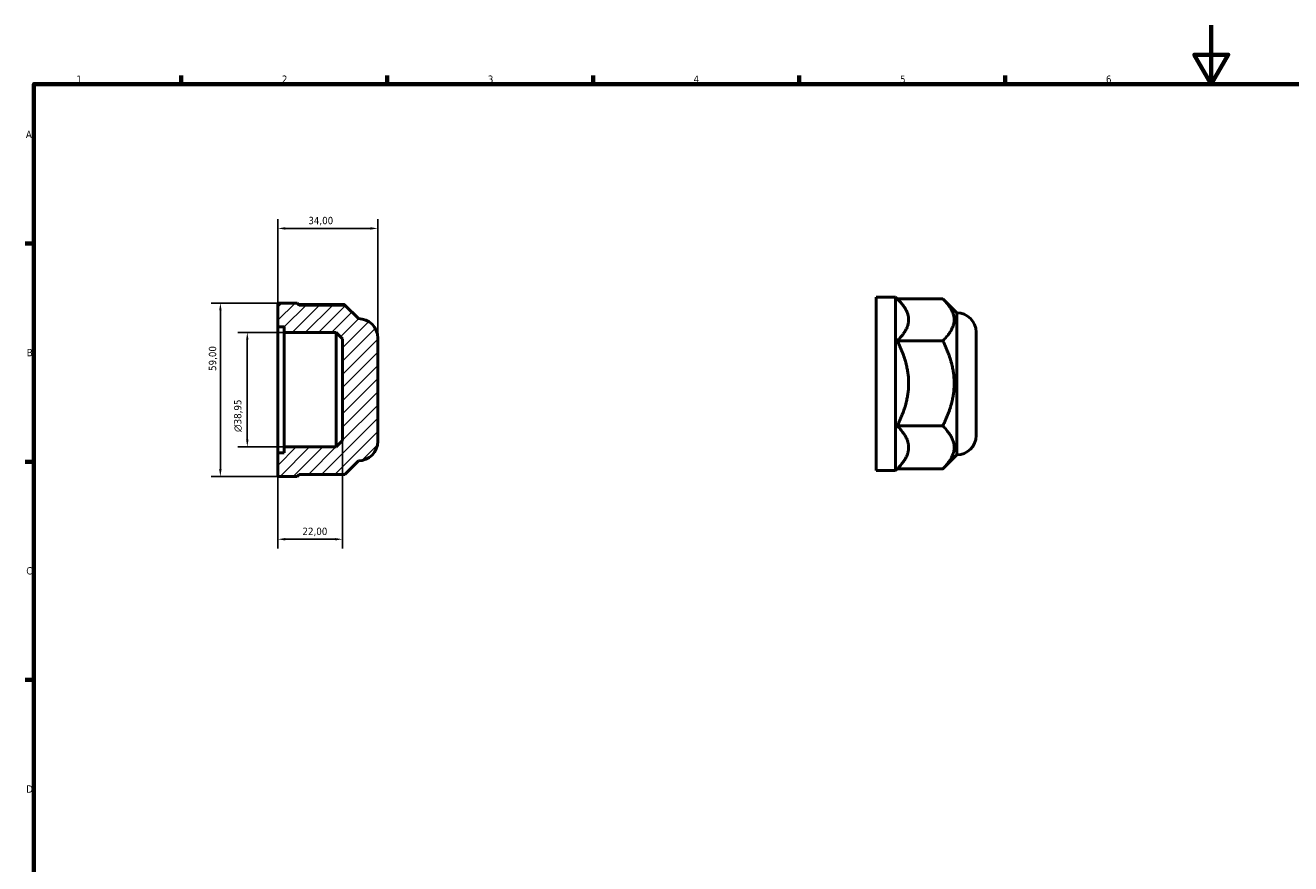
# Model space of a CAD drawing. Header units: millimetres. Extents: x 0 to 895, y 0 to 594.
# Tile 2 of 3: x 17 to 448, y 309 to 594. Entities that reach past the tile are written whole.
import ezdxf

# ---------------------------------------------------------------- set-up
doc = ezdxf.new("R2010")
doc.units = ezdxf.units.MM
for name, color, linetype, lineweight in [('Border (ISO)', 7, 'Continuous', 70), ('Dimension (ISO)', 7, 'Continuous', 25), ('Hatch (ISO)', 7, 'Continuous', 18), ('Visible (ISO)', 7, 'Continuous', 50)]:
    doc.layers.add(name, color=color, linetype=linetype, lineweight=lineweight)
doc.styles.add('Note Text (ISO)', font='tahoma.ttf')
doc.dimstyles.new('Default (ISO)', dxfattribs={"dimtxt": 2.5, "dimasz": 2.5, "dimexe": 3.175, "dimexo": 0, "dimgap": 0.762, "dimtad": 1, "dimrnd": 1e-08, "dimzin": 0, "dimtxsty": 'Note Text (ISO)', "dimcen": 0.09, "dimdle": 10, "dimclrd": 256, "dimclre": 256, "dimclrt": 256, "dimazin": 0, "dimtfac": 1.40208, "dimtmove": 0, "dimatfit": 3, "dimfxl": 1, "dimtolj": 1, "dimtzin": 0, "dimlwd": -1, "dimlwe": -1, "dimarcsym": 0})

# ---------------------------------------------------------------- blocks, each defined once
blk = doc.blocks.new('Borders Default Border')
at = {"layer": 'Border (ISO)'}
for p, q in [((70.08, 574), (70.08, 576.9)), ((140.17, 574), (140.17, 576.9)), ((210.25, 574), (210.25, 576.9)), ((280.33, 574), (280.33, 576.9)), ((350.42, 574), (350.42, 576.9)), ((20, 519.75), (17.1, 519.75)), ((20, 445.5), (17.1, 445.5)), ((20, 371.25), (17.1, 371.25))]:
    blk.add_line(p, q, dxfattribs=at)
at = {"layer": 'Border (ISO)', "flags": 128}
for points in [[(420.5, 594), (420.5, 574), (414.73, 584), (426.27, 584), (420.5, 574)], [(20, 20), (20, 574), (821, 574), (821, 20), (20, 20)]]:
    blk.add_lwpolyline(points, dxfattribs=at)
at = {"layer": 'Border (ISO)', "color": 232, "true_color": 0xca0064, "char_height": 2.5, "attachment_point": 7, "style": 'Note Text (ISO)'}
for s, insert in [('1', (34.48, 574.4)), ('2', (104.37, 574.4)), ('3', (174.43, 574.35)), ('4', (244.42, 574.4)), ('5', (314.64, 574.35)), ('6', (384.66, 574.35)), ('A', (17.29, 555.62)), ('B', (17.59, 481.38)), ('C', (17.43, 407.08)), ('D', (17.43, 332.88))]:
    blk.add_mtext(s, dxfattribs=dict(at, insert=insert))
blk = doc.blocks.new('*D7')
at = {"layer": 'Defpoints', "color": 0, "transparency": 16777216}
for p in [(103, 524.88), (103, 491.42), (137, 487.59)]:
    blk.add_point(p, dxfattribs=at)
at = {"layer": 'Dimension (ISO)', "transparency": 16777216}
for p, q in [((103, 491.42), (103, 528.06)), ((137, 487.59), (137, 528.06)), ((134.5, 524.88), (105.5, 524.88))]:
    blk.add_line(p, q, dxfattribs=at)
for points in [[(105.5, 525.3), (105.5, 524.47), (103, 524.88)], [(134.5, 525.3), (134.5, 524.47), (137, 524.88)]]:
    blk.add_solid(points, dxfattribs=at)
at = {"layer": 'Dimension (ISO)', "color": 232, "true_color": 0xca0064, "transparency": 16777216, "insert": (113.38, 528.82), "char_height": 2.5, "attachment_point": 1, "style": 'Note Text (ISO)'}
blk.add_mtext('\\A1;34,00', dxfattribs=at)
blk = doc.blocks.new('*D8')
at = {"layer": 'Defpoints', "color": 0, "transparency": 16777216}
for p in [(125, 452.72), (103, 448.58), (125, 419.12)]:
    blk.add_point(p, dxfattribs=at)
at = {"layer": 'Dimension (ISO)', "transparency": 16777216}
for p, q in [((125, 452.72), (125, 415.94)), ((103, 448.58), (103, 415.94)), ((105.5, 419.12), (122.5, 419.12))]:
    blk.add_line(p, q, dxfattribs=at)
for points in [[(105.5, 419.54), (105.5, 418.7), (103, 419.12)], [(122.5, 419.54), (122.5, 418.7), (125, 419.12)]]:
    blk.add_solid(points, dxfattribs=at)
at = {"layer": 'Dimension (ISO)', "color": 232, "true_color": 0xca0064, "transparency": 16777216, "insert": (111.39, 423.05), "char_height": 2.5, "attachment_point": 1, "style": 'Note Text (ISO)'}
blk.add_mtext('\\A1;22,00', dxfattribs=at)
blk = doc.blocks.new('*D9')
at = {"layer": 'Defpoints', "color": 0, "transparency": 16777216}
for p in [(105.2, 489.48), (92.61, 450.52), (105.2, 450.52)]:
    blk.add_point(p, dxfattribs=at)
at = {"layer": 'Dimension (ISO)', "transparency": 16777216}
for p, q in [((105.2, 489.48), (89.44, 489.48)), ((92.61, 486.98), (92.61, 453.02)), ((105.2, 450.52), (89.44, 450.52))]:
    blk.add_line(p, q, dxfattribs=at)
for points in [[(92.2, 486.98), (93.03, 486.98), (92.61, 489.48)], [(92.2, 453.02), (93.03, 453.02), (92.61, 450.52)]]:
    blk.add_solid(points, dxfattribs=at)
at = {"layer": 'Dimension (ISO)', "color": 232, "true_color": 0xca0064, "transparency": 16777216, "insert": (88.09, 455.61), "char_height": 2.5, "attachment_point": 1, "rotation": 90, "style": 'Note Text (ISO)'}
blk.add_mtext('\\A1;\\fAIGDT|b0|i0;\\H2.5000;\\ln\\fTahoma|b0|i0;\\H2.5000;38,95', dxfattribs=at)
blk = doc.blocks.new('*D11')
at = {"layer": 'Defpoints', "color": 0, "transparency": 16777216}
for p in [(83.45, 499.5), (103, 499.5), (103, 440.5)]:
    blk.add_point(p, dxfattribs=at)
at = {"layer": 'Dimension (ISO)', "transparency": 16777216}
for p, q in [((103, 499.5), (80.28, 499.5)), ((83.45, 443), (83.45, 497)), ((103, 440.5), (80.28, 440.5))]:
    blk.add_line(p, q, dxfattribs=at)
for points in [[(83.03, 497), (83.87, 497), (83.45, 499.5)], [(83.03, 443), (83.87, 443), (83.45, 440.5)]]:
    blk.add_solid(points, dxfattribs=at)
at = {"layer": 'Dimension (ISO)', "color": 232, "true_color": 0xca0064, "transparency": 16777216, "insert": (79.52, 476.4), "char_height": 2.5, "attachment_point": 1, "rotation": 90, "style": 'Note Text (ISO)'}
blk.add_mtext('\\A1;59,00', dxfattribs=at)

msp = doc.modelspace()

# ---------------------------------------------------------------- hatches: boundary and pattern name
at = {"layer": 'Hatch (ISO)'}
h = msp.add_hatch(dxfattribs=at)
h.set_pattern_fill('ANSI31', color=256, scale=25.4, style=0)
h.set_pattern_definition([(45, (0, 0), (-2.245064, 2.245064), [])])
edge = h.paths.add_edge_path()
edge.add_line((125, 487.276), (125, 452.724))
edge.add_line((125, 452.724), (122.8, 450.524))
edge.add_line((122.8, 450.524), (105.2, 450.524))
edge.add_line((105.2, 450.524), (105.2, 448.576))
edge.add_line((105.2, 448.576), (103, 448.576))
edge.add_line((103, 448.576), (103, 440.5))
edge.add_line((103, 440.5), (109.6, 440.5))
edge.add_line((109.6, 440.5), (110.276, 441.176))
edge.add_line((110.276, 441.176), (125.766, 441.176))
edge.add_line((125.766, 441.176), (130.4, 445.81))
edge.add_ellipse((130.4, 452.41), major_axis=(0, -6.6), ratio=1, start_angle=0, end_angle=90)
edge.add_line((137, 452.41), (137, 487.59))
edge.add_ellipse((130.4, 487.59), major_axis=(6.6, 0), ratio=1, start_angle=0, end_angle=90)
edge.add_line((130.4, 494.19), (125.766, 498.824))
edge.add_line((125.766, 498.824), (110.276, 498.824))
edge.add_line((110.276, 498.824), (109.6, 499.5))
edge.add_line((109.6, 499.5), (103, 499.5))
edge.add_line((103, 499.5), (103, 491.424))
edge.add_line((103, 491.424), (105.2, 491.424))
edge.add_line((105.2, 491.424), (105.2, 489.476))
edge.add_line((105.2, 489.476), (122.8, 489.476))
edge.add_line((122.8, 489.476), (125, 487.276))

# ---------------------------------------------------------------- linework, layer by layer
at = {"layer": 'Visible (ISO)'}
for p, q in [((109.6, 499.5), (103, 499.5)), ((103, 499.5), (103, 491.424)), ((110.276, 498.824), (109.6, 499.5)), ((306.531, 442.482), (306.531, 501.482)), ((306.531, 501.482), (313.131, 501.482)), ((313.131, 442.482), (313.131, 501.482)), ((313.808, 500.806), (313.131, 501.482)), ((313.678, 500.936), (329.167, 500.936)), ((333.931, 496.172), (329.298, 500.806)), ((110.147, 498.953), (125.636, 498.953)), ((125.766, 498.824), (110.276, 498.824)), ((130.4, 494.19), (125.766, 498.824)), ((333.931, 447.792), (333.931, 496.172)), ((103, 491.424), (105.2, 491.424)), ((103, 448.576), (103, 491.424)), ((105.2, 491.424), (105.2, 489.476)), ((105.2, 489.476), (122.8, 489.476)), ((105.2, 450.524), (105.2, 489.476)), ((122.8, 489.476), (125, 487.276)), ((122.8, 450.524), (122.8, 489.476)), ((125, 487.276), (125, 452.724)), ((137, 452.41), (137, 487.59)), ((313.677, 486.657), (329.167, 486.657)), ((340.531, 454.392), (340.531, 489.572)), ((313.677, 457.704), (329.167, 457.704)), ((125, 452.724), (122.8, 450.524)), ((105.2, 448.576), (103, 448.576)), ((103, 448.576), (103, 440.5)), ((122.8, 450.524), (105.2, 450.524)), ((105.2, 450.524), (105.2, 448.576)), ((333.931, 447.792), (329.298, 443.159)), ((125.766, 441.176), (130.4, 445.81)), ((103, 440.5), (109.6, 440.5)), ((109.6, 440.5), (110.276, 441.176)), ((110.276, 441.176), (125.766, 441.176)), ((306.531, 442.482), (313.131, 442.482)), ((313.678, 443.029), (313.131, 442.482)), ((313.677, 443.029), (329.167, 443.029))]:
    msp.add_line(p, q, dxfattribs=at)
for centre, start, end in [((333.931, 489.572), 0, 90), ((130.4, 487.59), 0, 90), ((130.4, 452.41), 270, 0), ((333.931, 454.392), 270, 0)]:
    msp.add_arc(centre, 6.6, start, end, dxfattribs=at)
for points, weights in [([(317.556, 493.796), (317.556, 497.057), (313.808, 500.806)], [1, 1.0398693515, 1.0061224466]), ([(333.046, 493.796), (333.046, 497.11), (329.167, 500.936)], [1.52871385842, 1.52871385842, 1.41895714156]), ([(125.766, 498.824), (125.702, 498.888), (125.636, 498.953)], [1.42239260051, 1.42068852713, 1.41895714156]), ([(313.677, 486.657), (317.556, 490.483), (317.556, 493.796)], [1.00497636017, 1.04053426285, 1]), ([(329.167, 486.657), (333.046, 490.483), (333.046, 493.796)], [1.41895714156, 1.52871385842, 1.52871385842]), ([(317.556, 472.18), (317.556, 478.899), (313.677, 486.657)], [1, 1.04053426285, 1.00497636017]), ([(333.046, 472.18), (333.046, 478.899), (329.167, 486.657)], [1.52871385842, 1.52871385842, 1.41895714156]), ([(313.677, 457.704), (317.556, 465.462), (317.556, 472.18)], [1.00497636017, 1.04053426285, 1]), ([(329.167, 457.704), (333.046, 465.462), (333.046, 472.18)], [1.41895714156, 1.52871385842, 1.52871385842]), ([(317.556, 450.366), (317.556, 453.772), (313.677, 457.704)], [1, 1.04053426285, 1.00497636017]), ([(333.046, 450.366), (333.046, 453.772), (329.167, 457.704)], [1.52871385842, 1.52871385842, 1.41895714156]), ([(313.677, 443.029), (317.556, 446.961), (317.556, 450.366)], [1.00497636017, 1.04053426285, 1]), ([(329.167, 443.029), (333.046, 446.961), (333.046, 450.366)], [1.41895714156, 1.52871385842, 1.52871385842]), ([(329.298, 443.159), (329.233, 443.094), (329.167, 443.029)], [1.42239260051, 1.42068852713, 1.41895714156])]:
    msp.add_rational_spline(points, weights, degree=2, dxfattribs=at)

# ---------------------------------------------------------------- block references
msp.add_blockref('Borders Default Border', (0, 0))

# ---------------------------------------------------------------- dimensions: what is measured, and where the dimension line sits
at = {"layer": 'Dimension (ISO)'}
for base, p1, p2, angle, picture, middle in [((103, 524.884), (137, 487.59), (103, 491.424), 180, '*D7', (117.5, 524.884)), ((83.45, 499.5), (103, 440.5), (103, 499.5), 90, '*D11', (83.45, 480.5)), ((125, 419.119), (103, 448.576), (125, 452.724), 180, '*D8', (115.5, 419.119))]:
    dim = msp.add_linear_dim(base=base, p1=p1, p2=p2, angle=angle, dimstyle='Default (ISO)', override={"dimdec": 2, "dimtp": 0, "dimtm": 0, "dimtdec": 2, "dimtofl": 0, "dimatfit": 1}, dxfattribs=at)
    dim.commit()
    dim.dimension.update_dxf_attribs({"geometry": picture, "text_midpoint": middle, "dimtype": 160})
dim = msp.add_linear_dim(base=(92.615, 450.524), p1=(105.2, 489.476), p2=(105.2, 450.524), angle=90, text='\\fAIGDT|b0|i0;\\H2.5000;\\ln\\fTahoma|b0|i0;\\H2.5000;<>', dimstyle='Default (ISO)', override={"dimdec": 2, "dimtp": 0, "dimtm": 0, "dimtdec": 2, "dimtofl": 0, "dimatfit": 1}, dxfattribs=at)
dim.commit()
dim.dimension.update_dxf_attribs({"geometry": '*D9', "text_midpoint": (92.615, 461.148), "dimtype": 160})

doc.saveas('drawing.dxf')
